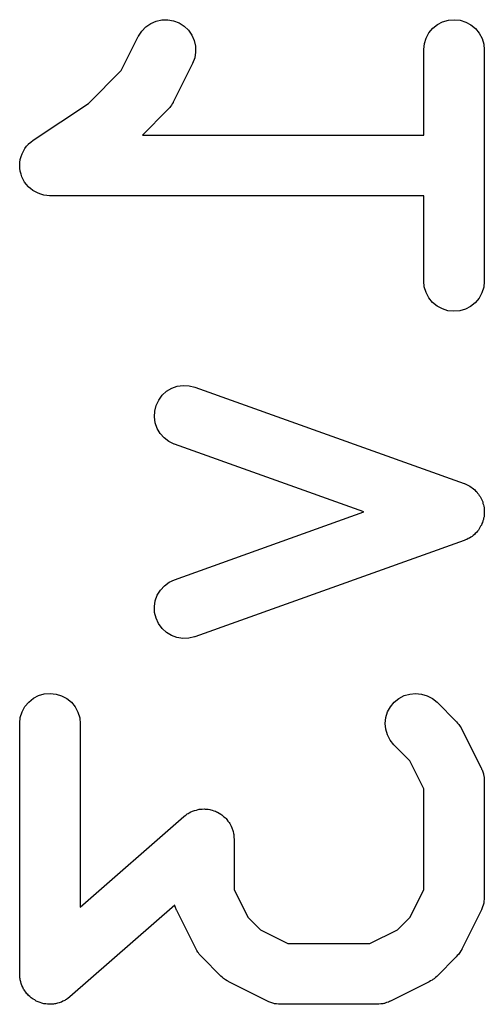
# Model space of a CAD drawing. Extents: x 2.07 to 3.53, y -2.19 to -1.68.
# Tile 2 of 3: x 3.4835 to 3.5288, y -2.1922 to -2.0963. Entities that reach past the tile are written whole.
import ezdxf

# ---------------------------------------------------------------- set-up
doc = ezdxf.new("R2010")
doc.units = 0
doc.header["$MEASUREMENT"] = 0
doc.layers.add('BLACK', color=7, linetype='CONTINUOUS')

msp = doc.modelspace()

# ---------------------------------------------------------------- linework, layer by layer
at = {"layer": 'BLACK', "linetype": 'CONTINUOUS'}
for p, q in [((3.49538, -2.09741), (3.49578, -2.09699)), ((3.49578, -2.09699), (3.49626, -2.09667)), ((3.49626, -2.09667), (3.49678, -2.09644)), ((3.49678, -2.09644), (3.49735, -2.09632)), ((3.49735, -2.09632), (3.49792, -2.09631)), ((3.49792, -2.09631), (3.49849, -2.09641)), ((3.49849, -2.09641), (3.49903, -2.09662)), ((3.49903, -2.09662), (3.49951, -2.09693)), ((3.49951, -2.09693), (3.49993, -2.09733)), ((3.52374, -2.09714), (3.52419, -2.09678)), ((3.52419, -2.09678), (3.5247, -2.09651)), ((3.5247, -2.09651), (3.52526, -2.09635)), ((3.52526, -2.09635), (3.52583, -2.0963)), ((3.52583, -2.0963), (3.5264, -2.09636)), ((3.5264, -2.09636), (3.52695, -2.09653)), ((3.52695, -2.09653), (3.52746, -2.0968)), ((3.52746, -2.0968), (3.52791, -2.09717)), ((3.49339, -2.10125), (3.49505, -2.09793)), ((3.49505, -2.09793), (3.49507, -2.09789)), ((3.49507, -2.09789), (3.49538, -2.09741)), ((3.49993, -2.09733), (3.50026, -2.0978)), ((3.50026, -2.0978), (3.50049, -2.09832)), ((3.5231, -2.09809), (3.52337, -2.09758)), ((3.52337, -2.09758), (3.52374, -2.09714)), ((3.52791, -2.09717), (3.52827, -2.09761)), ((3.52827, -2.09761), (3.52854, -2.09812)), ((3.50049, -2.09832), (3.50062, -2.09889)), ((3.50062, -2.09889), (3.50063, -2.09946)), ((3.52286, -2.09921), (3.52292, -2.09863)), ((3.52292, -2.09863), (3.5231, -2.09809)), ((3.52854, -2.09812), (3.52871, -2.09868)), ((3.52871, -2.09868), (3.52876, -2.09925)), ((3.50063, -2.09946), (3.50054, -2.10003)), ((3.52286, -2.09925), (3.52286, -2.09921)), ((3.52286, -2.10754), (3.52286, -2.09925)), ((3.52876, -2.09925), (3.52876, -2.12175)), ((3.50033, -2.10057), (3.49846, -2.10432)), ((3.50054, -2.10003), (3.50033, -2.10057)), ((3.49018, -2.10445), (3.49339, -2.10125)), ((3.4848, -2.10804), (3.49018, -2.10445)), ((3.49819, -2.10474), (3.49812, -2.10484)), ((3.49827, -2.10464), (3.49819, -2.10474)), ((3.49835, -2.10449), (3.49827, -2.10464)), ((3.49844, -2.10436), (3.49835, -2.10449)), ((3.49846, -2.10432), (3.49844, -2.10436)), ((3.4979, -2.10509), (3.49544, -2.10754)), ((3.49801, -2.10496), (3.4979, -2.10509)), ((3.49812, -2.10484), (3.49801, -2.10496)), ((3.49544, -2.10754), (3.52286, -2.10754)), ((3.48417, -2.10863), (3.48436, -2.10841)), ((3.48436, -2.1084), (3.48458, -2.10823)), ((3.48436, -2.10841), (3.48436, -2.1084)), ((3.48436, -2.1084), (3.48436, -2.1084)), ((3.48458, -2.10823), (3.4848, -2.10804)), ((3.48363, -2.10962), (3.48372, -2.10936)), ((3.48372, -2.10935), (3.48386, -2.10909)), ((3.48372, -2.10936), (3.48372, -2.10935)), ((3.48372, -2.10936), (3.48372, -2.10936)), ((3.48386, -2.10909), (3.48399, -2.10885)), ((3.48399, -2.10885), (3.48417, -2.10863)), ((3.48399, -2.10885), (3.48399, -2.10885)), ((3.48399, -2.10885), (3.48399, -2.10885)), ((3.48349, -2.11048), (3.48352, -2.1102)), ((3.48351, -2.11077), (3.48349, -2.11048)), ((3.48349, -2.11048), (3.48349, -2.11048)), ((3.48349, -2.11048), (3.48349, -2.11048)), ((3.48352, -2.1102), (3.48355, -2.10991)), ((3.48355, -2.1099), (3.48363, -2.10962)), ((3.48355, -2.10991), (3.48355, -2.1099)), ((3.48355, -2.10991), (3.48355, -2.10991)), ((3.48354, -2.11105), (3.48351, -2.11077)), ((3.48362, -2.11133), (3.48354, -2.11105)), ((3.48354, -2.11105), (3.48354, -2.11105)), ((3.48354, -2.11105), (3.48354, -2.11105)), ((3.4837, -2.1116), (3.48362, -2.11133)), ((3.4837, -2.11161), (3.4837, -2.1116)), ((3.48384, -2.11186), (3.4837, -2.11161)), ((3.4837, -2.11161), (3.4837, -2.11161)), ((3.48397, -2.11211), (3.48384, -2.11186)), ((3.48397, -2.11212), (3.48397, -2.11211)), ((3.48415, -2.11234), (3.48397, -2.11212)), ((3.48397, -2.11212), (3.48397, -2.11212)), ((3.48433, -2.11256), (3.48415, -2.11234)), ((3.48433, -2.11257), (3.48433, -2.11256)), ((3.48433, -2.11256), (3.48433, -2.11256)), ((3.48455, -2.11275), (3.48433, -2.11257)), ((3.48477, -2.11293), (3.48455, -2.11275)), ((3.48478, -2.11294), (3.48477, -2.11293)), ((3.48477, -2.11293), (3.48477, -2.11293)), ((3.48502, -2.11307), (3.48478, -2.11294)), ((3.48528, -2.11321), (3.48502, -2.11307)), ((3.48554, -2.1133), (3.48528, -2.11321)), ((3.48528, -2.11321), (3.48528, -2.11321)), ((3.48528, -2.11321), (3.48528, -2.11321)), ((3.48583, -2.11339), (3.48554, -2.1133)), ((3.48612, -2.11342), (3.48583, -2.11339)), ((3.48583, -2.11339), (3.48583, -2.11339)), ((3.48583, -2.11339), (3.48583, -2.11339)), ((3.4864, -2.11345), (3.48612, -2.11342)), ((3.48644, -2.11345), (3.4864, -2.11345)), ((3.4864, -2.11345), (3.4864, -2.11345)), ((3.4864, -2.11345), (3.4864, -2.11345)), ((3.4864, -2.11345), (3.4864, -2.11345)), ((3.52286, -2.11345), (3.48644, -2.11345)), ((3.52286, -2.12175), (3.52286, -2.11345)), ((3.52291, -2.12232), (3.52286, -2.12175)), ((3.52876, -2.12179), (3.5287, -2.12236)), ((3.52876, -2.12175), (3.52876, -2.12179)), ((3.52308, -2.12287), (3.52291, -2.12232)), ((3.52335, -2.12338), (3.52308, -2.12287)), ((3.52852, -2.12291), (3.52825, -2.12341)), ((3.5287, -2.12236), (3.52852, -2.12291)), ((3.52372, -2.12383), (3.52335, -2.12338)), ((3.52416, -2.12419), (3.52372, -2.12383)), ((3.52788, -2.12386), (3.52743, -2.12422)), ((3.52825, -2.12341), (3.52788, -2.12386)), ((3.52467, -2.12447), (3.52416, -2.12419)), ((3.52522, -2.12464), (3.52467, -2.12447)), ((3.52579, -2.1247), (3.52522, -2.12464)), ((3.52636, -2.12465), (3.52579, -2.1247)), ((3.52692, -2.12448), (3.52636, -2.12465)), ((3.52743, -2.12422), (3.52692, -2.12448)), ((3.49738, -2.13288), (3.49781, -2.13249)), ((3.49781, -2.13249), (3.49831, -2.1322)), ((3.49831, -2.1322), (3.49885, -2.132)), ((3.49885, -2.132), (3.49942, -2.13192)), ((3.49942, -2.13192), (3.5, -2.13195)), ((3.5, -2.13195), (3.50056, -2.13209)), ((3.50056, -2.13209), (3.5268, -2.14146)), ((3.49679, -2.13386), (3.49704, -2.13334)), ((3.49704, -2.13334), (3.49738, -2.13288)), ((3.49661, -2.13499), (3.49665, -2.13441)), ((3.49665, -2.13441), (3.49679, -2.13386)), ((3.49669, -2.13556), (3.49661, -2.13499)), ((3.49688, -2.13611), (3.49669, -2.13556)), ((3.49717, -2.1366), (3.49688, -2.13611)), ((3.49756, -2.13703), (3.49717, -2.1366)), ((3.49801, -2.13738), (3.49756, -2.13703)), ((3.49853, -2.13764), (3.49801, -2.13738)), ((3.49857, -2.13765), (3.49853, -2.13764)), ((3.51703, -2.14424), (3.49857, -2.13765)), ((3.5268, -2.14146), (3.52684, -2.14148)), ((3.52684, -2.14148), (3.52697, -2.14154)), ((3.52697, -2.14154), (3.5271, -2.14159)), ((3.5271, -2.14159), (3.52723, -2.14166)), ((3.52723, -2.14166), (3.52736, -2.14173)), ((3.52736, -2.14173), (3.52747, -2.14182)), ((3.52747, -2.14182), (3.52759, -2.14189)), ((3.52759, -2.14189), (3.5277, -2.14199)), ((3.5277, -2.14199), (3.52782, -2.14208)), ((3.52782, -2.14208), (3.52791, -2.14218)), ((3.52791, -2.14218), (3.52802, -2.14228)), ((3.52802, -2.14228), (3.5281, -2.1424)), ((3.5281, -2.1424), (3.5282, -2.14251)), ((3.5282, -2.14251), (3.52827, -2.14263)), ((3.52827, -2.14263), (3.52836, -2.14275)), ((3.52836, -2.14275), (3.52842, -2.14288)), ((3.52842, -2.14288), (3.52849, -2.14301)), ((3.52849, -2.14301), (3.52854, -2.14314)), ((3.52854, -2.14314), (3.5286, -2.14327)), ((3.5286, -2.14327), (3.52863, -2.14341)), ((3.52863, -2.14341), (3.52868, -2.14355)), ((3.52868, -2.14355), (3.5287, -2.14369)), ((3.5287, -2.14369), (3.52873, -2.14383)), ((3.52873, -2.14383), (3.52874, -2.14398)), ((3.52874, -2.14398), (3.52876, -2.14412)), ((3.49857, -2.15084), (3.51703, -2.14424)), ((3.52867, -2.14497), (3.52862, -2.14511)), ((3.52869, -2.14483), (3.52867, -2.14497)), ((3.52873, -2.1447), (3.52869, -2.14483)), ((3.52874, -2.14455), (3.52873, -2.1447)), ((3.52876, -2.14441), (3.52874, -2.14455)), ((3.52876, -2.14412), (3.52875, -2.14426)), ((3.52875, -2.14426), (3.52876, -2.14441)), ((3.52818, -2.14601), (3.52808, -2.14612)), ((3.52825, -2.14589), (3.52818, -2.14601)), ((3.52833, -2.14577), (3.52825, -2.14589)), ((3.5284, -2.14564), (3.52833, -2.14577)), ((3.52847, -2.14552), (3.5284, -2.14564)), ((3.52852, -2.14538), (3.52847, -2.14552)), ((3.52858, -2.14526), (3.52852, -2.14538)), ((3.52862, -2.14511), (3.52858, -2.14526)), ((3.52693, -2.14696), (3.5268, -2.14702)), ((3.52706, -2.14692), (3.52693, -2.14696)), ((3.52719, -2.14684), (3.52706, -2.14692)), ((3.52732, -2.14678), (3.52719, -2.14684)), ((3.52744, -2.14669), (3.52732, -2.14678)), ((3.52756, -2.14662), (3.52744, -2.14669)), ((3.52767, -2.14652), (3.52756, -2.14662)), ((3.52779, -2.14644), (3.52767, -2.14652)), ((3.52788, -2.14633), (3.52779, -2.14644)), ((3.52799, -2.14624), (3.52788, -2.14633)), ((3.52808, -2.14612), (3.52799, -2.14624)), ((3.5268, -2.14702), (3.50056, -2.1564)), ((3.4972, -2.15185), (3.49759, -2.15142)), ((3.49759, -2.15142), (3.49805, -2.15108)), ((3.49805, -2.15108), (3.49857, -2.15084)), ((3.4967, -2.15289), (3.4969, -2.15234)), ((3.4969, -2.15234), (3.4972, -2.15185)), ((3.49662, -2.15345), (3.4967, -2.15289)), ((3.49664, -2.15403), (3.49662, -2.15345)), ((3.49678, -2.15459), (3.49664, -2.15403)), ((3.49702, -2.15511), (3.49678, -2.15459)), ((3.49736, -2.15558), (3.49702, -2.15511)), ((3.49778, -2.15597), (3.49736, -2.15558)), ((3.49827, -2.15627), (3.49778, -2.15597)), ((3.49881, -2.15647), (3.49827, -2.15627)), ((3.49938, -2.15656), (3.49881, -2.15647)), ((3.49996, -2.15654), (3.49938, -2.15656)), ((3.50052, -2.15641), (3.49996, -2.15654)), ((3.50056, -2.1564), (3.50052, -2.15641)), ((3.48482, -2.16239), (3.48533, -2.16213)), ((3.48533, -2.16213), (3.48589, -2.16196)), ((3.48589, -2.16196), (3.48646, -2.16191)), ((3.48646, -2.16191), (3.48703, -2.16197)), ((3.48703, -2.16197), (3.48758, -2.16214)), ((3.48758, -2.16214), (3.48809, -2.16242)), ((3.52044, -2.1624), (3.52095, -2.16213)), ((3.52095, -2.16213), (3.5215, -2.16197)), ((3.5215, -2.16197), (3.52207, -2.16191)), ((3.52207, -2.16191), (3.52264, -2.16197)), ((3.52264, -2.16197), (3.5232, -2.16214)), ((3.5232, -2.16214), (3.5237, -2.16241)), ((3.48373, -2.1637), (3.484, -2.1632)), ((3.484, -2.1632), (3.48437, -2.16276)), ((3.48437, -2.16276), (3.48482, -2.16239)), ((3.48809, -2.16242), (3.48854, -2.16278)), ((3.48854, -2.16278), (3.4889, -2.16323)), ((3.4889, -2.16323), (3.48917, -2.16374)), ((3.51934, -2.16371), (3.51962, -2.16321)), ((3.51962, -2.16321), (3.51999, -2.16276)), ((3.51999, -2.16276), (3.52044, -2.1624)), ((3.5237, -2.16241), (3.52415, -2.16278)), ((3.52415, -2.16278), (3.52602, -2.16465)), ((3.48355, -2.16425), (3.48373, -2.1637)), ((3.48917, -2.16374), (3.48934, -2.16429)), ((3.51917, -2.16426), (3.51934, -2.16371)), ((3.48349, -2.16482), (3.48355, -2.16425)), ((3.48349, -2.16487), (3.48349, -2.16482)), ((3.48349, -2.18924), (3.48349, -2.16487)), ((3.48934, -2.16429), (3.48939, -2.16487)), ((3.48939, -2.16487), (3.48939, -2.18273)), ((3.51911, -2.16483), (3.51917, -2.16426)), ((3.51916, -2.16541), (3.51911, -2.16483)), ((3.52602, -2.16465), (3.52605, -2.16468)), ((3.52605, -2.16468), (3.52616, -2.16481)), ((3.52616, -2.16481), (3.52627, -2.16493)), ((3.52627, -2.16493), (3.52634, -2.16504)), ((3.52634, -2.16504), (3.52641, -2.16513)), ((3.52641, -2.16513), (3.52649, -2.16528)), ((3.51932, -2.16596), (3.51916, -2.16541)), ((3.51958, -2.16647), (3.51932, -2.16596)), ((3.52649, -2.16528), (3.52658, -2.16542)), ((3.52658, -2.16542), (3.52845, -2.16917)), ((3.51994, -2.16692), (3.51958, -2.16647)), ((3.51997, -2.16695), (3.51994, -2.16692)), ((3.52151, -2.16849), (3.51997, -2.16695)), ((3.52286, -2.17119), (3.52151, -2.16849)), ((3.52845, -2.16917), (3.52847, -2.16921)), ((3.52847, -2.16921), (3.5285, -2.16929)), ((3.5285, -2.16929), (3.52854, -2.16936)), ((3.52854, -2.16936), (3.5286, -2.16956)), ((3.5286, -2.16956), (3.52867, -2.16975)), ((3.52867, -2.16975), (3.52868, -2.16983)), ((3.52868, -2.16983), (3.52871, -2.16992)), ((3.52871, -2.16992), (3.52873, -2.17012)), ((3.52873, -2.17012), (3.52876, -2.17032)), ((3.52876, -2.17032), (3.52875, -2.1704)), ((3.52875, -2.1704), (3.52876, -2.17049)), ((3.52876, -2.17049), (3.52876, -2.18174)), ((3.52286, -2.18104), (3.52286, -2.17119)), ((3.49953, -2.17386), (3.49968, -2.17376)), ((3.49968, -2.17376), (3.49982, -2.17364)), ((3.49982, -2.17364), (3.49991, -2.1736)), ((3.49991, -2.1736), (3.5, -2.17354)), ((3.5, -2.17354), (3.50017, -2.17346)), ((3.50017, -2.17346), (3.50033, -2.17338)), ((3.50033, -2.17338), (3.50043, -2.17335)), ((3.50043, -2.17335), (3.50053, -2.17331)), ((3.50053, -2.17331), (3.50071, -2.17327)), ((3.50071, -2.17327), (3.50088, -2.17321)), ((3.50088, -2.17321), (3.50099, -2.1732)), ((3.50099, -2.1732), (3.50109, -2.17318)), ((3.50109, -2.17318), (3.50128, -2.17318)), ((3.50128, -2.17318), (3.50146, -2.17316)), ((3.50146, -2.17316), (3.50156, -2.17317)), ((3.50156, -2.17317), (3.50167, -2.17317)), ((3.50167, -2.17317), (3.50185, -2.1732)), ((3.50185, -2.1732), (3.50203, -2.17322)), ((3.50203, -2.17322), (3.50213, -2.17325)), ((3.50213, -2.17325), (3.50223, -2.17327)), ((3.50223, -2.17327), (3.50241, -2.17334)), ((3.50241, -2.17334), (3.50258, -2.17339)), ((3.50258, -2.17339), (3.50267, -2.17344)), ((3.50267, -2.17344), (3.50277, -2.17348)), ((3.50277, -2.17348), (3.50293, -2.17358)), ((3.50293, -2.17358), (3.50309, -2.17367)), ((3.50309, -2.17367), (3.50317, -2.17373)), ((3.50317, -2.17373), (3.50326, -2.17379)), ((3.50326, -2.17379), (3.50339, -2.17392)), ((3.48939, -2.18273), (3.49949, -2.17389)), ((3.49949, -2.17389), (3.49953, -2.17386)), ((3.50339, -2.17392), (3.50353, -2.17403)), ((3.50353, -2.17403), (3.5036, -2.17411)), ((3.5036, -2.17411), (3.50367, -2.17419)), ((3.50367, -2.17419), (3.50378, -2.17434)), ((3.50378, -2.17434), (3.5039, -2.17448)), ((3.5039, -2.17448), (3.50395, -2.17457)), ((3.50395, -2.17457), (3.50401, -2.17466)), ((3.50401, -2.17466), (3.50408, -2.17483)), ((3.50408, -2.17483), (3.50417, -2.17499)), ((3.50417, -2.17499), (3.5042, -2.17509)), ((3.5042, -2.17509), (3.50424, -2.17518)), ((3.50424, -2.17518), (3.50428, -2.17536)), ((3.50428, -2.17536), (3.50433, -2.17554)), ((3.50433, -2.17554), (3.50434, -2.17564)), ((3.50434, -2.17564), (3.50437, -2.17574)), ((3.50437, -2.17574), (3.50437, -2.17593)), ((3.50437, -2.17593), (3.50439, -2.17611)), ((3.50439, -2.17611), (3.50439, -2.18104)), ((3.50439, -2.18104), (3.50574, -2.18374)), ((3.52151, -2.18374), (3.52286, -2.18104)), ((3.52867, -2.18243), (3.52866, -2.18252)), ((3.5287, -2.18235), (3.52867, -2.18243)), ((3.52872, -2.18215), (3.5287, -2.18235)), ((3.52876, -2.18195), (3.52872, -2.18215)), ((3.52876, -2.18178), (3.52875, -2.18187)), ((3.52875, -2.18187), (3.52876, -2.18195)), ((3.52876, -2.18174), (3.52876, -2.18178)), ((3.4986, -2.18252), (3.48838, -2.19146)), ((3.49865, -2.18267), (3.4986, -2.18252)), ((3.49871, -2.18286), (3.49865, -2.18267)), ((3.49875, -2.18294), (3.49871, -2.18286)), ((3.49878, -2.18302), (3.49875, -2.18294)), ((3.4988, -2.18306), (3.49878, -2.18302)), ((3.50067, -2.18681), (3.4988, -2.18306)), ((3.52845, -2.18306), (3.52658, -2.18681)), ((3.52848, -2.18298), (3.52845, -2.18306)), ((3.52852, -2.1829), (3.52848, -2.18298)), ((3.52859, -2.18271), (3.52852, -2.1829)), ((3.52866, -2.18252), (3.52859, -2.18271)), ((3.50574, -2.18374), (3.50694, -2.18494)), ((3.52031, -2.18494), (3.52151, -2.18374)), ((3.50694, -2.18494), (3.50963, -2.18628)), ((3.51761, -2.18628), (3.52031, -2.18494)), ((3.50963, -2.18628), (3.51761, -2.18628)), ((3.50076, -2.18695), (3.50067, -2.18681)), ((3.50084, -2.1871), (3.50076, -2.18695)), ((3.50091, -2.18719), (3.50084, -2.1871)), ((3.50098, -2.1873), (3.50091, -2.18719)), ((3.52631, -2.18723), (3.52624, -2.18733)), ((3.52639, -2.18713), (3.52631, -2.18723)), ((3.52647, -2.18698), (3.52639, -2.18713)), ((3.52656, -2.18685), (3.52647, -2.18698)), ((3.52658, -2.18681), (3.52656, -2.18685)), ((3.50109, -2.18742), (3.50098, -2.1873)), ((3.5012, -2.18755), (3.50109, -2.18742)), ((3.50123, -2.18758), (3.5012, -2.18755)), ((3.5031, -2.18945), (3.50123, -2.18758)), ((3.52602, -2.18758), (3.52415, -2.18945)), ((3.52613, -2.18745), (3.52602, -2.18758)), ((3.52624, -2.18733), (3.52613, -2.18745)), ((3.48351, -2.18942), (3.48349, -2.18924)), ((3.48351, -2.18961), (3.48351, -2.18942)), ((3.48353, -2.18971), (3.48351, -2.18961)), ((3.48354, -2.18981), (3.48353, -2.18971)), ((3.4836, -2.18999), (3.48354, -2.18981)), ((3.48364, -2.19017), (3.4836, -2.18999)), ((3.50323, -2.18956), (3.5031, -2.18945)), ((3.50335, -2.18967), (3.50323, -2.18956)), ((3.50345, -2.18974), (3.50335, -2.18967)), ((3.50355, -2.18982), (3.50345, -2.18974)), ((3.50369, -2.18989), (3.50355, -2.18982)), ((3.50383, -2.18998), (3.50369, -2.18989)), ((3.50387, -2.19), (3.50383, -2.18998)), ((3.50762, -2.19188), (3.50387, -2.19)), ((3.52338, -2.19), (3.51963, -2.19188)), ((3.52352, -2.18992), (3.52338, -2.19)), ((3.52367, -2.18984), (3.52352, -2.18992)), ((3.52376, -2.18976), (3.52367, -2.18984)), ((3.52387, -2.1897), (3.52376, -2.18976)), ((3.52399, -2.18958), (3.52387, -2.1897)), ((3.52412, -2.18948), (3.52399, -2.18958)), ((3.52415, -2.18945), (3.52412, -2.18948)), ((3.48368, -2.19026), (3.48364, -2.19017)), ((3.48371, -2.19036), (3.48368, -2.19026)), ((3.4838, -2.19053), (3.48371, -2.19036)), ((3.48387, -2.1907), (3.4838, -2.19053)), ((3.48393, -2.19078), (3.48387, -2.1907)), ((3.48398, -2.19087), (3.48393, -2.19078)), ((3.4841, -2.19101), (3.48398, -2.19087)), ((3.4842, -2.19117), (3.4841, -2.19101)), ((3.48428, -2.19124), (3.4842, -2.19117)), ((3.48434, -2.19132), (3.48428, -2.19124)), ((3.48449, -2.19144), (3.48434, -2.19132)), ((3.48462, -2.19156), (3.48449, -2.19144)), ((3.48471, -2.19162), (3.48462, -2.19156)), ((3.48479, -2.19169), (3.48471, -2.19162)), ((3.48495, -2.19177), (3.48479, -2.19169)), ((3.48511, -2.19187), (3.48495, -2.19177)), ((3.4852, -2.19191), (3.48511, -2.19187)), ((3.4853, -2.19196), (3.4852, -2.19191)), ((3.48547, -2.19201), (3.4853, -2.19196)), ((3.48565, -2.19208), (3.48547, -2.19201)), ((3.48745, -2.192), (3.48735, -2.19205)), ((3.48755, -2.19198), (3.48745, -2.192)), ((3.48771, -2.19189), (3.48755, -2.19198)), ((3.48788, -2.19182), (3.48771, -2.19189)), ((3.48797, -2.19176), (3.48788, -2.19182)), ((3.48806, -2.19171), (3.48797, -2.19176)), ((3.4882, -2.19159), (3.48806, -2.19171)), ((3.48835, -2.19149), (3.4882, -2.19159)), ((3.48838, -2.19146), (3.48835, -2.19149)), ((3.5077, -2.19191), (3.50762, -2.19188)), ((3.50777, -2.19195), (3.5077, -2.19191)), ((3.50797, -2.19201), (3.50777, -2.19195)), ((3.50815, -2.19208), (3.50797, -2.19201)), ((3.51924, -2.19203), (3.51905, -2.1921)), ((3.51944, -2.19197), (3.51924, -2.19203)), ((3.51951, -2.19193), (3.51944, -2.19197)), ((3.51959, -2.1919), (3.51951, -2.19193)), ((3.51963, -2.19188), (3.51959, -2.1919)), ((3.48575, -2.1921), (3.48565, -2.19208)), ((3.48585, -2.19213), (3.48575, -2.1921)), ((3.48603, -2.19215), (3.48585, -2.19213)), ((3.48621, -2.19218), (3.48603, -2.19215)), ((3.48632, -2.19218), (3.48621, -2.19218)), ((3.48642, -2.19219), (3.48632, -2.19218)), ((3.4866, -2.19217), (3.48642, -2.19219)), ((3.48679, -2.19217), (3.4866, -2.19217)), ((3.48689, -2.19215), (3.48679, -2.19217)), ((3.48699, -2.19214), (3.48689, -2.19215)), ((3.48717, -2.19209), (3.48699, -2.19214)), ((3.48735, -2.19205), (3.48717, -2.19209)), ((3.50824, -2.1921), (3.50815, -2.19208)), ((3.50832, -2.19213), (3.50824, -2.1921)), ((3.50852, -2.19215), (3.50832, -2.19213)), ((3.50872, -2.19218), (3.50852, -2.19215)), ((3.50881, -2.19218), (3.50872, -2.19218)), ((3.5089, -2.19219), (3.50881, -2.19218)), ((3.50894, -2.19219), (3.5089, -2.19219)), ((3.51831, -2.19219), (3.50894, -2.19219)), ((3.5184, -2.19218), (3.51831, -2.19219)), ((3.51848, -2.19218), (3.5184, -2.19218)), ((3.51868, -2.19215), (3.51848, -2.19218)), ((3.51888, -2.19213), (3.51868, -2.19215)), ((3.51897, -2.19211), (3.51888, -2.19213)), ((3.51905, -2.1921), (3.51897, -2.19211))]:
    msp.add_line(p, q, dxfattribs=at)

doc.saveas('drawing.dxf')
